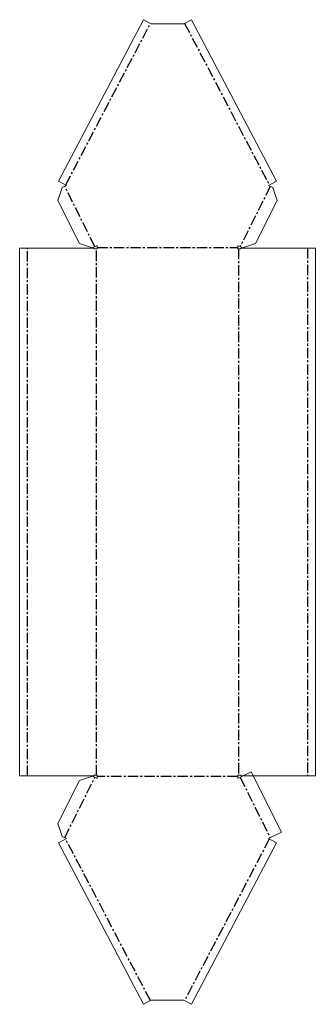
# Model space of a CAD drawing. Header units: millimetres. Extents: x -181 to 181, y -603 to 603.
import ezdxf

# ---------------------------------------------------------------- set-up
doc = ezdxf.new("R2010")
doc.units = ezdxf.units.MM
doc.linetypes.add('CENTERX2', pattern=[20.32, 12.7, -2.54, 2.54, -2.54])

msp = doc.modelspace()

# ---------------------------------------------------------------- linework, layer by layer
at = {"color": 7, "linetype": 'Continuous', "lineweight": 18}
for p, q in [((-133.5, 405.1), (-29.6, 603)), ((-29.6, 603), (-20, 598)), ((20, 598), (29.6, 603)), ((29.6, 603), (133.5, 405.1)), ((20, 598), (-20, 598)), ((-123.9, 400.1), (-133.5, 405.1)), ((-128.9, 397.6), (-123.9, 400.1)), ((133.5, 405.1), (123.9, 400.1)), ((123.9, 400.1), (128.9, 397.6)), ((-128.9, 397.6), (-134.3, 381.5)), ((134.3, 381.5), (128.9, 397.6)), ((-108, 328.9), (-134.3, 381.5)), ((134.3, 381.5), (108, 328.9)), ((-108, 328.9), (-91.9, 323.6)), ((-86.9, 326.1), (-91.9, 323.6)), ((-86.9, 326.1), (-86, 326.1)), ((-86, 326.1), (-86, 322.5)), ((86.9, 326.1), (86, 326.1)), ((86, 322.5), (86, 326.1)), ((91.9, 323.6), (86.9, 326.1)), ((91.9, 323.6), (108, 328.9)), ((-181.2, -323.1), (-181.2, 323.1)), ((-181.2, 323.1), (-89.9, 323.1)), ((-89.9, 323.1), (-89.9, 322.5)), ((-86, 322.5), (-89.9, 322.5)), ((89.9, 322.5), (86, 322.5)), ((89.9, 323.1), (89.9, 322.5)), ((89.9, 323.1), (181.2, 323.1)), ((181.2, 323.1), (181.2, -323.1)), ((-89.9, -323.1), (-181.2, -323.1)), ((-91.9, -323.6), (-108, -328.9)), ((-91.9, -323.6), (-86.9, -326.1)), ((-89.9, -322.5), (-86, -322.5)), ((-89.9, -323.1), (-89.9, -322.5)), ((-86, -322.5), (-86, -326.1)), ((86, -322.5), (89.9, -322.5)), ((86, -326.1), (86, -322.5)), ((86.9, -326.1), (102.6, -318.2)), ((89.9, -322.5), (89.9, -323.1)), ((181.2, -323.1), (89.9, -323.1)), ((102.6, -318.2), (139.6, -392.2)), ((-134.3, -381.5), (-108, -328.9)), ((-86, -326.1), (-86.9, -326.1)), ((86.9, -326.1), (86, -326.1)), ((-134.3, -381.5), (-128.9, -397.6)), ((-123.9, -400.1), (-128.9, -397.6)), ((139.6, -392.2), (123.9, -400.1)), ((-133.5, -405.1), (-123.9, -400.1)), ((-29.6, -603), (-133.5, -405.1)), ((133.5, -405.1), (29.6, -603)), ((123.9, -400.1), (133.5, -405.1)), ((-20, -598), (-29.6, -603)), ((20, -598), (-20, -598)), ((29.6, -603), (20, -598))]:
    msp.add_line(p, q, dxfattribs=at)
at = {"color": 7, "linetype": 'CENTERX2'}
for p, q in [((-124.8, 400.6), (-20.9, 598.5)), ((20.9, 598.5), (124.8, 400.6)), ((-89, 325), (-126, 399)), ((126, 399), (89, 325)), ((-171.4, -323.1), (-171.4, 323.1)), ((-87, -322.5), (-87, 322.5)), ((-86, 324), (86, 324)), ((87, 322.5), (87, -322.5)), ((171.4, 323.1), (171.4, -323.1)), ((-126, -399), (-89, -325)), ((86, -324), (-86, -324)), ((89, -325), (126, -399)), ((-20.9, -598.5), (-124.8, -400.6)), ((124.8, -400.6), (20.9, -598.5))]:
    msp.add_line(p, q, dxfattribs=at)

doc.saveas('drawing.dxf')
